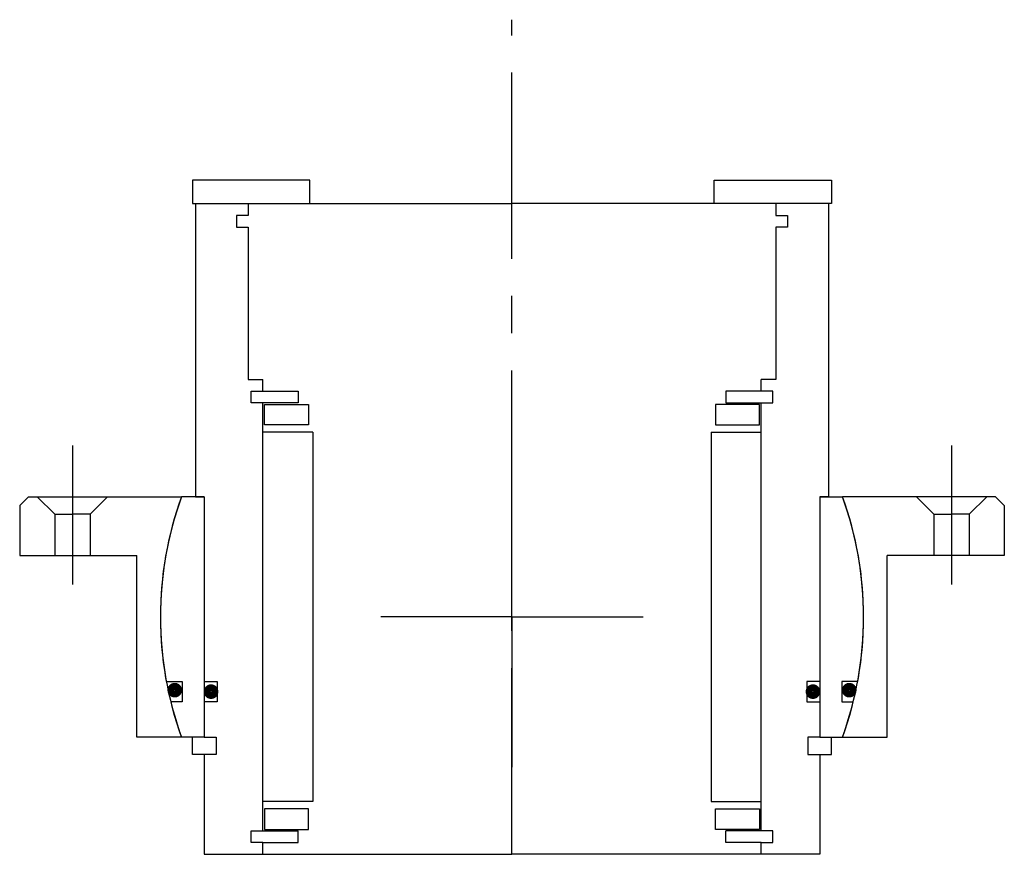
# Model space of a CAD drawing. Header units: millimetres. Extents: x -84 to 84, y -40 to 102.
import ezdxf

# ---------------------------------------------------------------- set-up
doc = ezdxf.new("R2010")
doc.units = ezdxf.units.MM
doc.linetypes.add('CENTER', pattern=[50.8, 31.75, -6.35, 6.35, -6.35])
doc.layers.add('Center', color=1, linetype='CENTER')

# ---------------------------------------------------------------- blocks, each defined once
blk = doc.blocks.new('4SF060-79 yderhus')
for p, q in [((-82.5, 20.5), (-84, 19)), ((-82.5, 20.5), (-56.39, 20.5)), ((-81, 20.5), (-78, 17.5)), ((-69, 20.5), (-72, 17.5)), ((82.5, 20.5), (56.39, 20.5)), ((69, 20.5), (72, 17.5)), ((81, 20.5), (78, 17.5)), ((82.5, 20.5), (84, 19)), ((-84, 19), (-84, 10.5)), ((84, 19), (84, 10.5)), ((-78, 17.5), (-78, 10.5)), ((-78, 17.5), (-75, 17.5)), ((-72, 17.5), (-75, 17.5)), ((-72, 17.5), (-72, 10.5)), ((72, 17.5), (72, 10.5)), ((72, 17.5), (75, 17.5)), ((78, 17.5), (75, 17.5)), ((78, 17.5), (78, 10.5)), ((-84, 10.5), (-64, 10.5)), ((-64, -20.5), (-64, 10.5)), ((84, 10.5), (64, 10.5)), ((64, -20.5), (64, 10.5)), ((-56.39, -20.5), (-64, -20.5)), ((56.39, -20.5), (64, -20.5))]:
    blk.add_line(p, q)
for start, end in [(160.0216, 199.9784), (340.0216, 19.9784)]:
    blk.add_arc((0, 0), 60, start, end)
at = {"layer": 'Center'}
for p, q in [((-75, 29.24), (-75, 5.5)), ((75, 29.24), (75, 5.5)), ((0, 0), (0, 25.63)), ((0, 0), (-22.37, 0)), ((0, 0), (22.37, 0)), ((0, 0), (0, -25.63))]:
    blk.add_line(p, q, dxfattribs=at)
blk = doc.blocks.new('innerhouse-4SF068')
for p, q in [((-34.5, 74.5), (-54.5, 74.5)), ((-54.5, 74.5), (-54.5, 70.5)), ((-34.5, 70.5), (-34.5, 74.5)), ((34.5, 74.5), (54.5, 74.5)), ((34.5, 70.5), (34.5, 74.5)), ((54.5, 74.5), (54.5, 70.5)), ((-54.5, 70.5), (-34.5, 70.5)), ((-54, 70.5), (-45, 70.5)), ((-54, 70.5), (-54, 20.5)), ((-45, 70.5), (0, 70.5)), ((-45, 70.5), (-45, 68.5)), ((45, 70.5), (0, 70.5)), ((54.5, 70.5), (34.5, 70.5)), ((54, 70.5), (45, 70.5)), ((45, 70.5), (45, 68.5)), ((54, 70.5), (54, 20.5)), ((-47, 68.5), (-47, 66.5)), ((-45, 68.5), (-47, 68.5)), ((45, 68.5), (47, 68.5)), ((47, 68.5), (47, 66.5)), ((-47, 66.5), (-45, 66.5)), ((-45, 66.5), (-45, 40.5)), ((45, 66.5), (45, 40.5)), ((47, 66.5), (45, 66.5)), ((-45, 40.5), (-42.5, 40.5)), ((-42.5, 38.5), (-42.5, 40.5)), ((42.5, 38.5), (42.5, 40.5)), ((45, 40.5), (42.5, 40.5)), ((-44.5, 38.5), (-42.5, 38.5)), ((-44.5, 36.5), (-44.5, 38.5)), ((-42.5, 38.5), (-36.5, 38.5)), ((-36.5, 38.5), (-36.5, 36.5)), ((42.5, 38.5), (36.5, 38.5)), ((36.5, 38.5), (36.5, 36.5)), ((44.5, 38.5), (42.5, 38.5)), ((44.5, 36.5), (44.5, 38.5)), ((-36.5, 36.5), (-44.5, 36.5)), ((-42.5, -36.5), (-42.5, 36.5)), ((-42.25, 36.25), (-34.75, 36.25)), ((-42.25, 32.75), (-42.25, 36.25)), ((-34.75, 36.25), (-34.75, 32.75)), ((42.25, 36.25), (34.75, 36.25)), ((34.75, 36.25), (34.75, 32.75)), ((36.5, 36.5), (44.5, 36.5)), ((42.25, 32.75), (42.25, 36.25)), ((42.5, -36.5), (42.5, 36.5)), ((-34.75, 32.75), (-42.25, 32.75)), ((34.75, 32.75), (42.25, 32.75)), ((-34, 31.5), (-42.5, 31.5)), ((-34, 31.5), (-34, -31.5)), ((34, 31.5), (34, -31.5)), ((34, 31.5), (42.5, 31.5)), ((-52.5, 20.5), (-56.39, 20.5)), ((-54, 20.5), (-52.5, 20.5)), ((-52.5, 20.5), (-52.5, -11)), ((-52.5, 20.5), (-52.5, -20.5)), ((52.5, 20.5), (52.5, -20.5)), ((52.5, 20.5), (52.5, -11)), ((52.5, 20.5), (56.39, 20.5)), ((54, 20.5), (52.5, 20.5)), ((-58.98, -11), (-56.25, -11)), ((-56.25, -11), (-56.25, -14.5)), ((-52.5, -11), (-50.3, -11)), ((-50.3, -11), (-50.3, -14.5)), ((50.3, -11), (50.3, -14.5)), ((52.5, -11), (50.3, -11)), ((56.25, -11), (56.25, -14.5)), ((58.98, -11), (56.25, -11)), ((-56.25, -14.5), (-58.22, -14.5)), ((-52.5, -14.5), (-52.5, -20.5)), ((-50.3, -14.5), (-52.5, -14.5)), ((50.3, -14.5), (52.5, -14.5)), ((52.5, -14.5), (52.5, -20.5)), ((56.25, -14.5), (58.22, -14.5)), ((-52.5, -20.5), (-56.39, -20.5)), ((-54.5, -23.5), (-54.5, -20.5)), ((-52.5, -20.5), (-50.5, -20.5)), ((-50.5, -20.5), (-50.5, -23.5)), ((50.5, -20.5), (50.5, -23.5)), ((52.5, -20.5), (50.5, -20.5)), ((52.5, -20.5), (56.39, -20.5)), ((54.5, -23.5), (54.5, -20.5)), ((-52.5, -23.5), (-54.5, -23.5)), ((-52.5, -23.5), (-52.5, -40.5)), ((-50.5, -23.5), (-52.5, -23.5)), ((50.5, -23.5), (52.5, -23.5)), ((52.5, -23.5), (52.5, -40.5)), ((52.5, -23.5), (54.5, -23.5)), ((-34, -31.5), (-42.5, -31.5)), ((34, -31.5), (42.5, -31.5)), ((-34.75, -32.75), (-42.25, -32.75)), ((-42.25, -32.75), (-42.25, -36.25)), ((-34.75, -36.25), (-34.75, -32.75)), ((34.75, -32.75), (42.25, -32.75)), ((34.75, -36.25), (34.75, -32.75)), ((42.25, -32.75), (42.25, -36.25)), ((-44.5, -38.5), (-44.5, -36.5)), ((-44.5, -36.5), (-36.5, -36.5)), ((-42.25, -36.25), (-34.75, -36.25)), ((-36.5, -38.5), (-36.5, -36.5)), ((42.25, -36.25), (34.75, -36.25)), ((36.5, -38.5), (36.5, -36.5)), ((44.5, -36.5), (36.5, -36.5)), ((44.5, -38.5), (44.5, -36.5)), ((-42.5, -38.5), (-44.5, -38.5)), ((-42.5, -38.5), (-36.5, -38.5)), ((-42.5, -40.5), (-42.5, -38.5)), ((42.5, -38.5), (36.5, -38.5)), ((42.5, -38.5), (44.5, -38.5)), ((42.5, -40.5), (42.5, -38.5)), ((-52.5, -40.5), (-42.5, -40.5)), ((-42.5, -40.5), (0, -40.5)), ((42.5, -40.5), (0, -40.5)), ((52.5, -40.5), (42.5, -40.5))]:
    blk.add_line(p, q)
at = {"const_width": 1.2}
for points in [[(-56.89, -12.5, -1), (-58.19, -12.5, -1)], [(-50.7, -12.75, -1), (-52, -12.75, -1)], [(50.7, -12.75, 1), (52, -12.75, 1)], [(56.89, -12.5, 1), (58.19, -12.5, 1)]]:
    blk.add_lwpolyline(points, format="xyb", close=True, dxfattribs=at)
for start, end in [(160.0216, 190.564), (349.436, 19.9784), (193.9849, 199.9784), (340.0216, 346.0151)]:
    blk.add_arc((0, 0), 60, start, end)
at = {"layer": 'Center'}
blk.add_line((0, -40.5), (0, 101.87), dxfattribs=at)

msp = doc.modelspace()

# ---------------------------------------------------------------- block references
for name in ['innerhouse-4SF068', '4SF060-79 yderhus']:
    msp.add_blockref(name, (0, 0))

doc.saveas('drawing.dxf')
